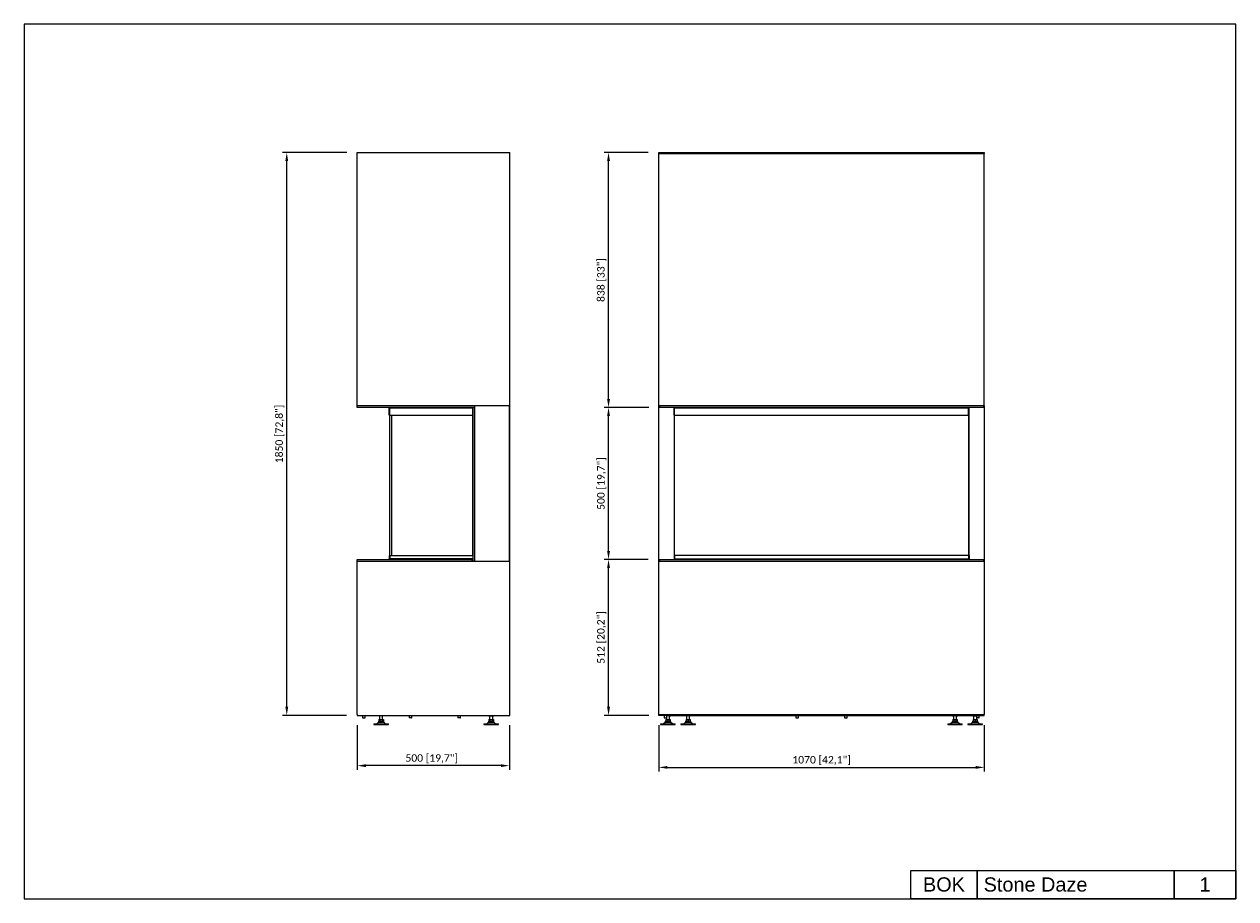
# Model space of a CAD drawing. Header units: millimetres. Extents: x 398 to 4382, y 371 to 3246.
import ezdxf
from ezdxf.enums import TextEntityAlignment as Align

# ---------------------------------------------------------------- set-up
doc = ezdxf.new("R2010")
doc.units = ezdxf.units.MM
doc.layers.add('KO', color=253, linetype='Continuous', lineweight=25)
doc.layers.add('PLA_wymiar', color=1, linetype='Continuous', lineweight=0)
doc.styles.get("Standard").update_dxf_attribs({"font": 'arial.ttf'})
doc.styles.add('Tekst_wymiaru (PLA_colour)', font='calibril.ttf')
doc.dimstyles.new('PLANIKA_colour', dxfattribs={"dimscale": 10, "dimtxt": 3.5, "dimasz": 2.5, "dimexe": 3.175, "dimexo": 0, "dimgap": 0.762, "dimtad": 1, "dimdec": 0, "dimrnd": 1e-08, "dimtxsty": 'Tekst_wymiaru (PLA_colour)', "dimcen": 0.09, "dimdle": 10, "dimclrd": 256, "dimclre": 256, "dimclrt": 256, "dimadec": 1, "dimazin": 2, "dimtfac": 0.8, "dimtdec": 0, "dimtmove": 0, "dimatfit": 3, "dimfxl": 0, "dimtolj": 1, "dimlwd": -1, "dimlwe": -1, "dimarcsym": 0})

# ---------------------------------------------------------------- blocks, each defined once
blk = doc.blocks.new('*D1')
at = {"layer": 'Defpoints', "color": 0, "ltscale": 0.5, "transparency": 16777216}
for p in [(1493.6, 976.8), (1993.6, 976.8), (1493.6, 808.4)]:
    blk.add_point(p, dxfattribs=at)
at = {"layer": 'PLA_wymiar', "ltscale": 0.5, "transparency": 16777216}
for p, q in [((1493.6, 941.8), (1493.6, 794.4)), ((1993.6, 941.8), (1993.6, 794.4)), ((1965.6, 808.4), (1521.6, 808.4))]:
    blk.add_line(p, q, dxfattribs=at)
for points in [[(1521.6, 813.1), (1521.6, 803.8), (1493.6, 808.4)], [(1965.6, 813.1), (1965.6, 803.8), (1993.6, 808.4)]]:
    blk.add_solid(points, dxfattribs=at)
at = {"layer": 'PLA_wymiar', "lineweight": 0, "ltscale": 0.5, "transparency": 16777216, "insert": (1738.2, 845.8), "char_height": 24.5, "attachment_point": 2, "style": 'Tekst_wymiaru (PLA_colour)'}
blk.add_mtext('\\A1;500 [19,7"]', dxfattribs=at)
blk = doc.blocks.new('*D2')
at = {"layer": 'Defpoints', "color": 0, "ltscale": 0.5, "transparency": 16777216}
for p in [(1261.6, 2823.8), (1493.6, 2823.8), (1493.1, 973.8)]:
    blk.add_point(p, dxfattribs=at)
at = {"layer": 'PLA_wymiar', "ltscale": 0.5, "transparency": 16777216}
for p, q in [((1458.6, 2823.8), (1247.6, 2823.8)), ((1261.6, 1001.8), (1261.6, 2795.8)), ((1458.1, 973.8), (1247.6, 973.8))]:
    blk.add_line(p, q, dxfattribs=at)
for points in [[(1256.9, 2795.8), (1266.3, 2795.8), (1261.6, 2823.8)], [(1256.9, 1001.8), (1266.3, 1001.8), (1261.6, 973.8)]]:
    blk.add_solid(points, dxfattribs=at)
at = {"layer": 'PLA_wymiar', "lineweight": 0, "ltscale": 0.5, "transparency": 16777216, "insert": (1224.2, 1898.8), "char_height": 24.5, "attachment_point": 2, "rotation": 90, "style": 'Tekst_wymiaru (PLA_colour)'}
blk.add_mtext('\\A1;1850 [72,8"]', dxfattribs=at)
blk = doc.blocks.new('*D3')
at = {"layer": 'Defpoints', "color": 0, "ltscale": 0.5, "transparency": 16777216}
for p in [(2484.9, 976.8), (3554.9, 976.8), (3554.9, 802.7)]:
    blk.add_point(p, dxfattribs=at)
at = {"layer": 'PLA_wymiar', "ltscale": 0.5, "transparency": 16777216}
for p, q in [((2484.9, 941.8), (2484.9, 788.7)), ((3554.9, 941.8), (3554.9, 788.7)), ((2512.9, 802.7), (3526.9, 802.7))]:
    blk.add_line(p, q, dxfattribs=at)
for points in [[(2512.9, 807.4), (2512.9, 798.1), (2484.9, 802.7)], [(3526.9, 807.4), (3526.9, 798.1), (3554.9, 802.7)]]:
    blk.add_solid(points, dxfattribs=at)
at = {"layer": 'PLA_wymiar', "lineweight": 0, "ltscale": 0.5, "transparency": 16777216, "insert": (3019.9, 840.1), "char_height": 24.5, "attachment_point": 2, "style": 'Tekst_wymiaru (PLA_colour)'}
blk.add_mtext('\\A1;1070 [42,1"]', dxfattribs=at)
blk = doc.blocks.new('*D4')
at = {"layer": 'Defpoints', "color": 0, "ltscale": 0.5, "transparency": 16777216}
for p in [(2319.5, 1485.8), (2484.9, 1485.8), (2486.9, 973.8)]:
    blk.add_point(p, dxfattribs=at)
at = {"layer": 'PLA_wymiar', "ltscale": 0.5, "transparency": 16777216}
for p, q in [((2449.9, 1485.8), (2305.5, 1485.8)), ((2319.5, 1001.8), (2319.5, 1457.8)), ((2451.9, 973.8), (2305.5, 973.8))]:
    blk.add_line(p, q, dxfattribs=at)
for points in [[(2314.8, 1457.8), (2324.2, 1457.8), (2319.5, 1485.8)], [(2314.8, 1001.8), (2324.2, 1001.8), (2319.5, 973.8)]]:
    blk.add_solid(points, dxfattribs=at)
at = {"layer": 'PLA_wymiar', "lineweight": 0, "ltscale": 0.5, "transparency": 16777216, "insert": (2282.1, 1229.8), "char_height": 24.5, "attachment_point": 2, "rotation": 90, "style": 'Tekst_wymiaru (PLA_colour)'}
blk.add_mtext('\\A1;512 [20,2"]', dxfattribs=at)
blk = doc.blocks.new('*D5')
at = {"layer": 'Defpoints', "color": 0, "ltscale": 0.5, "transparency": 16777216}
for p in [(2319.5, 1985.8), (2486.9, 1985.8), (2484.9, 1485.8)]:
    blk.add_point(p, dxfattribs=at)
at = {"layer": 'PLA_wymiar', "ltscale": 0.5, "transparency": 16777216}
for p, q in [((2451.9, 1985.8), (2305.5, 1985.8)), ((2319.5, 1513.8), (2319.5, 1957.8)), ((2449.9, 1485.8), (2305.5, 1485.8))]:
    blk.add_line(p, q, dxfattribs=at)
for points in [[(2314.8, 1957.8), (2324.2, 1957.8), (2319.5, 1985.8)], [(2314.8, 1513.8), (2324.2, 1513.8), (2319.5, 1485.8)]]:
    blk.add_solid(points, dxfattribs=at)
at = {"layer": 'PLA_wymiar', "lineweight": 0, "ltscale": 0.5, "transparency": 16777216, "insert": (2282.1, 1735.8), "char_height": 24.5, "attachment_point": 2, "rotation": 90, "style": 'Tekst_wymiaru (PLA_colour)'}
blk.add_mtext('\\A1;500 [19,7"]', dxfattribs=at)
blk = doc.blocks.new('*D6')
at = {"layer": 'Defpoints', "color": 0, "ltscale": 0.5, "transparency": 16777216}
for p in [(2319.5, 2823.8), (2484.9, 2823.8), (2484.9, 1985.8)]:
    blk.add_point(p, dxfattribs=at)
at = {"layer": 'PLA_wymiar', "ltscale": 0.5, "transparency": 16777216}
for p, q in [((2449.9, 2823.8), (2305.5, 2823.8)), ((2319.5, 2013.8), (2319.5, 2795.8)), ((2449.9, 1985.8), (2305.5, 1985.8))]:
    blk.add_line(p, q, dxfattribs=at)
for points in [[(2314.8, 2795.8), (2324.2, 2795.8), (2319.5, 2823.8)], [(2314.8, 2013.8), (2324.2, 2013.8), (2319.5, 1985.8)]]:
    blk.add_solid(points, dxfattribs=at)
at = {"layer": 'PLA_wymiar', "lineweight": 0, "ltscale": 0.5, "transparency": 16777216, "insert": (2282.1, 2404.8), "char_height": 24.5, "attachment_point": 2, "rotation": 90, "style": 'Tekst_wymiaru (PLA_colour)'}
blk.add_mtext('\\A1;838 [33"]', dxfattribs=at)

msp = doc.modelspace()

# ---------------------------------------------------------------- linework, layer by layer
at = {"color": 7, "linetype": 'Continuous', "lineweight": 25}
for p, q in [((1493.6, 2823.8), (1994.5, 2823.8)), ((1493.6, 1990.8), (1493.6, 2823.8)), ((1994.5, 973.8), (1994.5, 2823.8)), ((2484.9, 2820.8), (2484.9, 2823.8)), ((2484.9, 2823.8), (2486.9, 2823.8)), ((2484.9, 1990.8), (2484.9, 2820.8)), ((3554.9, 2820.8), (2484.9, 2820.8)), ((2486.9, 2823.8), (2486.9, 2820.8)), ((2486.9, 2823.8), (3552.9, 2823.8)), ((2486.9, 2820.8), (3552.9, 2820.8)), ((3552.9, 2820.8), (3552.9, 2823.8)), ((3552.9, 2823.8), (3554.9, 2823.8)), ((3554.9, 2823.8), (3554.9, 2820.8)), ((3554.9, 1990.8), (3554.9, 2820.8)), ((1993.6, 1990.8), (1493.6, 1990.8)), ((1493.6, 1985.8), (1493.6, 1990.8)), ((1495.6, 1985.8), (1493.6, 1985.8)), ((1878.6, 1985.8), (1495.6, 1985.8)), ((1598.6, 1960.8), (1598.6, 1983.8)), ((1600.6, 1983.8), (1598.6, 1983.8)), ((1598.6, 1960.8), (1600.6, 1960.8)), ((1599.6, 1960.8), (1599.6, 1498.8)), ((1600.6, 1985.8), (1600.6, 1984.8)), ((1600.6, 1960.8), (1600.6, 1983.8)), ((1873.1, 1983.8), (1600.6, 1983.8)), ((1600.6, 1960.8), (1873.1, 1960.8)), ((1605.6, 1960.8), (1605.6, 1498.8)), ((1606.6, 1498.8), (1606.6, 1960.8)), ((1872.6, 1960.8), (1872.6, 1498.8)), ((1873.1, 1985.8), (1873.1, 1983.8)), ((1873.1, 1960.8), (1873.1, 1983.8)), ((1873.6, 1985.8), (1878.6, 1985.8)), ((1873.6, 1985.8), (1873.6, 1480.8)), ((1878.6, 1990.8), (1878.6, 1480.8)), ((1878.6, 1990.8), (1878.6, 1985.8)), ((1878.6, 1985.8), (1878.6, 1480.8)), ((1993.6, 1480.8), (1993.6, 1990.8)), ((1994.5, 1990.8), (1993.6, 1990.8)), ((3554.9, 1990.8), (2484.9, 1990.8)), ((2484.9, 1985.8), (2484.9, 1990.8)), ((2484.9, 1485.8), (2484.9, 1985.8)), ((2486.9, 1985.8), (2484.9, 1985.8)), ((2486.9, 1990.8), (2486.9, 1985.8)), ((3552.9, 1990.8), (2486.9, 1990.8)), ((3552.9, 1985.8), (2486.9, 1985.8)), ((2534.9, 1985.8), (2534.9, 1983.8)), ((2534.9, 1984.1), (2535, 1983.9)), ((2534.9, 1983.8), (2536.9, 1983.8)), ((2534.9, 1960.8), (2534.9, 1983.8)), ((2534.9, 1960.8), (2534.9, 1498.8)), ((2536.9, 1960.8), (2534.9, 1960.8)), ((2535.9, 1984.1), (2536, 1983.8)), ((2535.9, 1498.8), (2535.9, 1960.8)), ((2536.9, 1985.8), (2536.9, 1984.8)), ((2536.9, 1960.8), (2536.9, 1983.8)), ((3502.9, 1983.8), (2536.9, 1983.8)), ((2536.9, 1498.8), (2536.9, 1960.8)), ((2536.9, 1960.8), (3502.9, 1960.8)), ((3502.9, 1985.8), (3502.9, 1984.8)), ((3502.9, 1960.8), (3502.9, 1983.8)), ((3504.9, 1983.8), (3502.9, 1983.8)), ((3502.9, 1960.8), (3502.9, 1498.8)), ((3502.9, 1960.8), (3504.9, 1960.8)), ((3503.9, 1498.8), (3503.9, 1960.8)), ((3504.9, 1983.8), (3504.9, 1985.8)), ((3504.9, 1960.8), (3504.9, 1983.8)), ((3504.9, 1498.8), (3504.9, 1960.8)), ((3552.9, 1985.8), (3552.9, 1990.8)), ((3554.9, 1985.8), (3552.9, 1985.8)), ((3554.9, 1990.8), (3554.9, 1985.8)), ((3554.9, 1985.8), (3554.9, 1485.8)), ((1493.6, 976.8), (1493.6, 1485.8)), ((1493.6, 1485.8), (1495.6, 1485.8)), ((1493.6, 1480.8), (1993.6, 1480.8)), ((1495.6, 1485.8), (1871.6, 1485.8)), ((1598.6, 1498.8), (1598.6, 1487.8)), ((1598.6, 1498.8), (1600.6, 1498.8)), ((1600.6, 1487.8), (1598.6, 1487.8)), ((1599.6, 1487.8), (1599.6, 1486.8)), ((1599.6, 1486.8), (1600.8, 1486.8)), ((1600.6, 1498.8), (1600.6, 1487.8)), ((1600.6, 1498.8), (1873.1, 1498.8)), ((1873.1, 1487.8), (1600.6, 1487.8)), ((1600.6, 1485.8), (1600.6, 1486.8)), ((1871.6, 1480.8), (1871.6, 1485.8)), ((1871.6, 1485.8), (1873.6, 1485.8)), ((1873.6, 1480.8), (1871.6, 1480.8)), ((1873.1, 1498.8), (1873.1, 1487.8)), ((1873.1, 1485.8), (1873.1, 1487.8)), ((1873.6, 1480.8), (1878.6, 1480.8)), ((2484.9, 973.8), (2484.9, 1485.8)), ((2484.9, 1485.8), (2486.9, 1485.8)), ((2486.9, 1480.8), (2484.9, 1480.8)), ((2486.9, 1485.8), (2486.9, 1480.8)), ((2486.9, 1485.8), (3554.9, 1485.8)), ((2486.9, 1480.8), (3554.9, 1480.8)), ((2534.9, 1498.8), (2534.9, 1487.8)), ((2536.9, 1498.8), (2534.9, 1498.8)), ((2534.9, 1487.8), (2534.9, 1485.8)), ((2534.9, 1487.8), (2536.9, 1487.8)), ((2536.9, 1498.8), (2536.9, 1487.8)), ((3082, 1498.8), (2536.9, 1498.8)), ((2536.9, 1486.8), (2536.9, 1487.8)), ((2537.1, 1486.8), (2536.9, 1486.8)), ((2536.9, 1485.8), (2536.9, 1486.8)), ((3502.9, 1498.8), (3082, 1498.8)), ((3502.9, 1486.8), (3502.7, 1486.8)), ((3502.9, 1498.8), (3502.9, 1487.8)), ((3502.9, 1498.8), (3504.9, 1498.8)), ((3502.9, 1487.8), (3502.9, 1486.8)), ((3504.9, 1487.8), (3502.9, 1487.8)), ((3502.9, 1485.8), (3502.9, 1486.8)), ((3504.9, 1498.8), (3504.9, 1487.8)), ((3504.9, 1485.8), (3504.9, 1487.8)), ((3552.9, 1480.8), (3552.9, 1485.8)), ((3552.9, 1485.8), (3554.9, 1485.8)), ((3554.9, 1480.8), (3552.9, 1480.8)), ((3554.9, 1485.8), (3554.9, 976.8)), ((1493.1, 976.8), (1493.1, 973.8)), ((1493.6, 976.8), (1493.1, 976.8)), ((1493.1, 973.8), (1495.1, 973.8)), ((1495.1, 973.8), (1994.5, 973.8)), ((1510.2, 973.8), (1510.2, 965.8)), ((1510.2, 965.8), (1510.7, 965.3)), ((1510.2, 965.8), (1514.6, 965.8)), ((1510.7, 965.3), (1514.6, 965.3)), ((1514.6, 965.8), (1519.1, 965.8)), ((1514.6, 965.3), (1518.6, 965.3)), ((1518.6, 965.3), (1519.1, 965.8)), ((1519.1, 965.8), (1519.1, 973.8)), ((1531.2, 973.8), (1531.2, 973.3)), ((1531.2, 973.3), (1537, 973.3)), ((1537, 973.3), (1537, 973.8)), ((1563.9, 973.8), (1563.9, 972.7)), ((1571.9, 972.2), (1564.4, 972.2)), ((1564.4, 959.8), (1564.4, 954.8)), ((1564.4, 959.8), (1568, 959.8)), ((1566.9, 972.2), (1566.9, 959.8)), ((1568, 959.8), (1568, 954.8)), ((1568, 959.8), (1575.6, 959.8)), ((1579.4, 972.2), (1571.9, 972.2)), ((1575.6, 959.8), (1575.6, 954.8)), ((1575.6, 959.8), (1579.4, 959.8)), ((1576.9, 959.8), (1576.9, 972.2)), ((1579.4, 959.8), (1579.4, 954.8)), ((1579.9, 972.7), (1579.9, 973.8)), ((1663.7, 973.8), (1663.7, 965.8)), ((1663.7, 965.8), (1664.2, 965.3)), ((1665.7, 965.8), (1663.7, 965.8)), ((1665.9, 965.3), (1664.2, 965.3)), ((1672.6, 965.8), (1665.7, 965.8)), ((1672.1, 965.3), (1665.9, 965.3)), ((1672.1, 965.3), (1672.6, 965.8)), ((1672.6, 965.8), (1672.6, 973.8)), ((1823.7, 973.8), (1823.7, 965.8)), ((1823.7, 965.8), (1824.2, 965.3)), ((1825.7, 965.8), (1823.7, 965.8)), ((1825.9, 965.3), (1824.2, 965.3)), ((1832.6, 965.8), (1825.7, 965.8)), ((1832.1, 965.3), (1825.9, 965.3)), ((1832.1, 965.3), (1832.6, 965.8)), ((1832.6, 965.8), (1832.6, 973.8)), ((1925.6, 973.8), (1925.6, 972.7)), ((1926.1, 972.2), (1941.1, 972.2)), ((1926.1, 959.8), (1926.1, 954.8)), ((1926.1, 959.8), (1929.7, 959.8)), ((1928.6, 972.2), (1928.6, 959.8)), ((1929.7, 959.8), (1929.7, 954.8)), ((1929.7, 959.8), (1937.3, 959.8)), ((1937.3, 959.8), (1937.3, 954.8)), ((1937.3, 959.8), (1941.1, 959.8)), ((1938.6, 959.8), (1938.6, 972.2)), ((1941.1, 959.8), (1941.1, 954.8)), ((1941.6, 972.7), (1941.6, 973.8)), ((2484.9, 976.8), (3552.9, 976.8)), ((2484.9, 973.8), (2484.9, 976.8)), ((2486.9, 973.8), (2484.9, 973.8)), ((2599.9, 973.8), (2484.9, 973.8)), ((2501.9, 973.8), (2501.9, 965.8)), ((2501.9, 965.8), (2502.4, 965.3)), ((2501.9, 965.8), (2502.7, 965.8)), ((2502.4, 965.3), (2503.1, 965.3)), ((2502.7, 965.8), (2510.8, 965.8)), ((2503.1, 965.3), (2510.3, 965.3)), ((2508.1, 959.8), (2508.1, 954.8)), ((2508.1, 959.8), (2514.4, 959.8)), ((2509.9, 965.3), (2509.9, 959.8)), ((2510.3, 965.3), (2510.8, 965.8)), ((2510.8, 965.8), (2510.8, 973.8)), ((2600.6, 973.8), (2510.8, 973.8)), ((2522.4, 972.2), (2510.8, 972.2)), ((2514.4, 959.8), (2514.4, 954.8)), ((2514.4, 959.8), (2521.1, 959.8)), ((2519.9, 959.8), (2519.9, 972.2)), ((2521.1, 959.8), (2521.1, 954.8)), ((2521.1, 959.8), (2521.7, 959.8)), ((2521.7, 959.8), (2521.7, 954.8)), ((2522.9, 972.7), (2522.9, 973.8)), ((2522.9, 973.8), (3552.9, 973.8)), ((2573.2, 973.8), (2573.2, 972.7)), ((2588.7, 972.2), (2573.7, 972.2)), ((2574.6, 959.8), (2574.6, 954.8)), ((2574.6, 959.8), (2581.1, 959.8)), ((2576.2, 972.2), (2576.2, 959.8)), ((2581.1, 959.8), (2581.1, 954.8)), ((2581.1, 959.8), (2587.6, 959.8)), ((2586.2, 959.8), (2586.2, 972.2)), ((2587.6, 959.8), (2587.6, 954.8)), ((2587.6, 959.8), (2587.8, 959.8)), ((2587.8, 959.8), (2587.8, 954.8)), ((2589.2, 972.7), (2589.2, 973.8)), ((2600.6, 973.8), (2599.9, 973.8)), ((2935.4, 973.8), (2935.4, 965.8)), ((2935.4, 965.8), (2935.9, 965.3)), ((2935.4, 965.8), (2944.3, 965.8)), ((2935.9, 965.3), (2943.8, 965.3)), ((2943.8, 965.3), (2944.3, 965.8)), ((2944.3, 965.8), (2944.3, 973.8)), ((3095.4, 973.8), (3095.4, 965.8)), ((3095.4, 965.8), (3095.9, 965.3)), ((3095.4, 965.8), (3104.3, 965.8)), ((3095.9, 965.3), (3103.8, 965.3)), ((3103.8, 965.3), (3104.3, 965.8)), ((3104.3, 965.8), (3104.3, 973.8)), ((3450.6, 973.8), (3450.6, 972.7)), ((3466.1, 972.2), (3451.1, 972.2)), ((3452, 959.8), (3452, 954.8)), ((3452, 959.8), (3458.5, 959.8)), ((3453.6, 972.2), (3453.6, 959.8)), ((3458.5, 959.8), (3458.5, 954.8)), ((3458.5, 959.8), (3465, 959.8)), ((3463.6, 959.8), (3463.6, 972.2)), ((3465, 959.8), (3465, 954.8)), ((3465, 959.8), (3465.2, 959.8)), ((3465.2, 959.8), (3465.2, 954.8)), ((3466.6, 972.7), (3466.6, 973.8)), ((3516.9, 973.8), (3516.9, 972.7)), ((3517.4, 972.2), (3528.9, 972.2)), ((3518.3, 959.8), (3518.3, 954.8)), ((3518.3, 959.8), (3524.8, 959.8)), ((3519.9, 972.2), (3519.9, 959.8)), ((3524.8, 959.8), (3524.8, 954.8)), ((3524.8, 959.8), (3531.3, 959.8)), ((3528.9, 973.8), (3528.9, 965.8)), ((3528.9, 965.8), (3529.4, 965.3)), ((3537.1, 965.8), (3528.9, 965.8)), ((3536.7, 965.3), (3529.4, 965.3)), ((3529.9, 959.8), (3529.9, 965.3)), ((3531.3, 959.8), (3531.3, 954.8)), ((3531.3, 959.8), (3531.5, 959.8)), ((3531.5, 959.8), (3531.5, 954.8)), ((3537.3, 965.3), (3536.7, 965.3)), ((3537.8, 965.8), (3537.1, 965.8)), ((3537.3, 965.3), (3537.8, 965.8)), ((3537.8, 965.8), (3537.8, 973.8)), ((3552.9, 976.8), (3552.9, 973.8)), ((3554.9, 976.8), (3552.9, 976.8)), ((3552.9, 973.8), (3554.9, 973.8)), ((3554.9, 973.8), (3554.9, 976.8)), ((1547.9, 945.8), (1547.9, 943.8)), ((1547.9, 945.8), (1595.9, 945.8)), ((1547.9, 943.8), (1595.9, 943.8)), ((1562.5, 949.8), (1557.5, 945.8)), ((1563.2, 954.8), (1580.6, 954.8)), ((1563.2, 952.8), (1580.6, 952.8)), ((1566.9, 952.8), (1566.9, 951.8)), ((1566.9, 951.8), (1576.9, 951.8)), ((1576.9, 951.8), (1576.9, 952.8)), ((1586.3, 945.8), (1581.3, 949.8)), ((1595.9, 943.8), (1595.9, 945.8)), ((1909.6, 945.8), (1909.6, 943.8)), ((1909.6, 945.8), (1957.6, 945.8)), ((1909.6, 943.8), (1957.6, 943.8)), ((1924.2, 949.8), (1919.2, 945.8)), ((1924.9, 954.8), (1942.3, 954.8)), ((1924.9, 952.8), (1942.3, 952.8)), ((1928.6, 952.8), (1928.6, 951.8)), ((1928.6, 951.8), (1938.6, 951.8)), ((1938.6, 951.8), (1938.6, 952.8)), ((1948, 945.8), (1943, 949.8)), ((1957.6, 943.8), (1957.6, 945.8)), ((2490.9, 945.8), (2490.9, 943.8)), ((2490.9, 945.8), (2538.9, 945.8)), ((2490.9, 943.8), (2538.9, 943.8)), ((2505.5, 949.8), (2500.5, 945.8)), ((2506.2, 954.8), (2523.6, 954.8)), ((2506.2, 952.8), (2523.6, 952.8)), ((2509.9, 952.8), (2509.9, 951.8)), ((2509.9, 951.8), (2519.9, 951.8)), ((2519.9, 951.8), (2519.9, 952.8)), ((2529.3, 945.8), (2524.3, 949.8)), ((2538.9, 943.8), (2538.9, 945.8)), ((2557.2, 945.8), (2557.2, 943.8)), ((2557.2, 945.8), (2605.2, 945.8)), ((2557.2, 943.8), (2605.2, 943.8)), ((2571.8, 949.8), (2566.8, 945.8)), ((2572.5, 954.8), (2589.9, 954.8)), ((2572.5, 952.8), (2589.9, 952.8)), ((2576.2, 952.8), (2576.2, 951.8)), ((2576.2, 951.8), (2586.2, 951.8)), ((2586.2, 951.8), (2586.2, 952.8)), ((2595.6, 945.8), (2590.6, 949.8)), ((2605.2, 943.8), (2605.2, 945.8)), ((3434.6, 945.8), (3434.6, 943.8)), ((3434.6, 945.8), (3482.6, 945.8)), ((3434.6, 943.8), (3482.6, 943.8)), ((3449.2, 949.8), (3444.2, 945.8)), ((3449.9, 954.8), (3467.3, 954.8)), ((3449.9, 952.8), (3467.3, 952.8)), ((3453.6, 952.8), (3453.6, 951.8)), ((3453.6, 951.8), (3463.6, 951.8)), ((3463.6, 951.8), (3463.6, 952.8)), ((3473, 945.8), (3468, 949.8)), ((3482.6, 943.8), (3482.6, 945.8)), ((3500.9, 945.8), (3500.9, 943.8)), ((3500.9, 945.8), (3548.9, 945.8)), ((3500.9, 943.8), (3548.9, 943.8)), ((3515.5, 949.8), (3510.5, 945.8)), ((3516.2, 954.8), (3533.6, 954.8)), ((3516.2, 952.8), (3533.6, 952.8)), ((3519.9, 952.8), (3519.9, 951.8)), ((3519.9, 951.8), (3529.9, 951.8)), ((3529.9, 951.8), (3529.9, 952.8)), ((3539.3, 945.8), (3534.3, 949.8)), ((3548.9, 943.8), (3548.9, 945.8))]:
    msp.add_line(p, q, dxfattribs=at)
at = {"color": 8, "linetype": 'Continuous', "lineweight": 25}
for p, q in [((2536.9, 1487.8), (3082, 1487.8)), ((3082, 1487.8), (3502.9, 1487.8)), ((1571.9, 972.7), (1563.9, 972.7)), ((1579.9, 972.7), (1571.9, 972.7)), ((1925.6, 972.7), (1941.6, 972.7)), ((2522.9, 972.7), (2510.8, 972.7)), ((2589.2, 972.7), (2573.2, 972.7)), ((3466.6, 972.7), (3450.6, 972.7)), ((3516.9, 972.7), (3528.9, 972.7)), ((1581.3, 949.8), (1562.5, 949.8)), ((1943, 949.8), (1924.2, 949.8)), ((2524.3, 949.8), (2505.5, 949.8)), ((2590.6, 949.8), (2571.8, 949.8)), ((3468, 949.8), (3449.2, 949.8)), ((3534.3, 949.8), (3515.5, 949.8))]:
    msp.add_line(p, q, dxfattribs=at)
at = {"color": 7, "linetype": 'Continuous', "lineweight": 25}
for centre, radius, start, end in [((1564.4, 972.7), 0.5, 180, 270), ((1579.4, 972.7), 0.5, 270, 0), ((1926.1, 972.7), 0.5, 180, 270), ((1941.1, 972.7), 0.5, 270, 0), ((2522.4, 972.7), 0.5, 270, 0), ((2573.7, 972.7), 0.5, 180, 270), ((2588.7, 972.7), 0.5, 270, 0), ((3451.1, 972.7), 0.5, 180, 270), ((3466.1, 972.7), 0.5, 270, 0), ((3517.4, 972.7), 0.5, 180, 270), ((1568.7, 942), 10, 100.4274, 128.6843), ((1564.9, 953.8), 2, 150, 210), ((1575.1, 942), 10, 51.3157, 79.5726), ((1578.9, 953.8), 2, 330, 30), ((1930.4, 942), 10, 100.4274, 128.6843), ((1926.6, 953.8), 2, 150, 210), ((1936.8, 942), 10, 51.3157, 79.5726), ((1940.6, 953.8), 2, 330, 30), ((2511.7, 942), 10, 100.4274, 128.6843), ((2507.9, 953.8), 2, 150, 210), ((2518.1, 942), 10, 51.3157, 79.5726), ((2521.9, 953.8), 2, 330, 30), ((2578, 942), 10, 100.4274, 128.6843), ((2574.2, 953.8), 2, 150, 210), ((2584.4, 942), 10, 51.3157, 79.5726), ((2588.2, 953.8), 2, 330, 30), ((3455.4, 942), 10, 100.4274, 128.6843), ((3451.6, 953.8), 2, 150, 210), ((3461.8, 942), 10, 51.3157, 79.5726), ((3465.6, 953.8), 2, 330, 30), ((3521.7, 942), 10, 100.4274, 128.6843), ((3517.9, 953.8), 2, 150, 210), ((3528.1, 942), 10, 51.3157, 79.5726), ((3531.9, 953.8), 2, 330, 30)]:
    msp.add_arc(centre, radius, start, end, dxfattribs=at)
for points, knots in [([(1600.6, 1985.8), (1600.4, 1985.8), (1599.9, 1985.7), (1599.3, 1985.4), (1598.8, 1984.8), (1598.6, 1984.3), (1598.6, 1983.9), (1598.6, 1983.8)], [0, 0, 0, 0, 0.220078, 0.440174, 0.660271, 0.880367, 1, 1, 1, 1]), ([(1600.6, 1984.8), (1600.5, 1984.8), (1600.2, 1984.7), (1599.9, 1984.5), (1599.7, 1984.2), (1599.6, 1984), (1599.6, 1983.8), (1599.6, 1983.8)], [0, 0, 0, 0, 0.235723, 0.471445, 0.707073, 0.9427, 1, 1, 1, 1]), ([(1600.6, 1983.8), (1600.7, 1984), (1600.8, 1984.5), (1600.9, 1985.1), (1601.1, 1985.5), (1601.2, 1985.8), (1601.3, 1985.8), (1601.3, 1985.8)], [0, 0, 0, 0, 0.220078, 0.440174, 0.660271, 0.880367, 1, 1, 1, 1]), ([(2534.9, 1983.8), (2534.9, 1984), (2535, 1984.5), (2535.3, 1985.1), (2535.9, 1985.5), (2536.4, 1985.8), (2536.8, 1985.8), (2536.9, 1985.8)], [0, 0, 0, 0, 0.2200783, 0.4401745, 0.6602707, 0.8803669, 1, 1, 1, 1]), ([(2535.9, 1983.8), (2535.9, 1983.9), (2535.9, 1984.2), (2536.1, 1984.5), (2536.4, 1984.7), (2536.7, 1984.8), (2536.9, 1984.8), (2536.9, 1984.8)], [0, 0, 0, 0, 0.235723, 0.471445, 0.707073, 0.9427, 1, 1, 1, 1]), ([(2536.8, 1985.7), (2536.8, 1985.7), (2536.7, 1985.8), (2536.7, 1985.8), (2536.6, 1985.8)], [0, 0, 0, 0, 0.22664, 1, 1, 1, 1]), ([(2537.1, 1984.5), (2537, 1984.5), (2536.9, 1984.7), (2536.8, 1984.8), (2536.6, 1984.8), (2536.6, 1984.8)], [0, 0, 0, 0, 0.13566, 0.798006, 1, 1, 1, 1]), ([(2537.6, 1985.8), (2537.6, 1985.8), (2537.5, 1985.7), (2537.3, 1985.4), (2537.1, 1984.8), (2537, 1984.3), (2536.9, 1983.9), (2536.9, 1983.8)], [0, 0, 0, 0, 0.220078, 0.440174, 0.660271, 0.880367, 1, 1, 1, 1]), ([(3502.2, 1985.8), (3502.2, 1985.8), (3502.3, 1985.7), (3502.5, 1985.4), (3502.7, 1984.8), (3502.8, 1984.3), (3502.9, 1983.9), (3502.9, 1983.8)], [0, 0, 0, 0, 0.2200783, 0.4401745, 0.6602707, 0.8803669, 1, 1, 1, 1]), ([(3503, 1984.7), (3502.9, 1984.7), (3502.9, 1984.6), (3502.8, 1984.6), (3502.7, 1984.5), (3502.7, 1984.5)], [0, 0, 0, 0, 0.323801, 0.966195, 1, 1, 1, 1]), ([(3504.9, 1983.8), (3504.9, 1984), (3504.8, 1984.5), (3504.5, 1985.1), (3503.9, 1985.5), (3503.4, 1985.8), (3503, 1985.8), (3502.9, 1985.8)], [0, 0, 0, 0, 0.220078, 0.440174, 0.660271, 0.880367, 1, 1, 1, 1]), ([(3503.9, 1983.8), (3503.9, 1983.9), (3503.9, 1984.2), (3503.7, 1984.5), (3503.4, 1984.7), (3503.1, 1984.8), (3502.9, 1984.8), (3502.9, 1984.8)], [0, 0, 0, 0, 0.235723, 0.471445, 0.707073, 0.9427, 1, 1, 1, 1]), ([(3503.2, 1985.8), (3503.1, 1985.8), (3503.1, 1985.8), (3503, 1985.7), (3503, 1985.7)], [0, 0, 0, 0, 0.6469242, 1, 1, 1, 1]), ([(3503.7, 1983.8), (3503.8, 1983.9), (3503.9, 1984), (3503.9, 1984.1), (3503.9, 1984.1)], [0, 0, 0, 0, 0.6875928, 1, 1, 1, 1]), ([(3504.8, 1983.9), (3504.8, 1983.9), (3504.9, 1984), (3504.9, 1984), (3504.9, 1984.1)], [0, 0, 0, 0, 0.025447, 1, 1, 1, 1]), ([(1600.6, 1485.8), (1600.4, 1485.8), (1599.9, 1485.9), (1599.3, 1486.2), (1598.8, 1486.8), (1598.6, 1487.3), (1598.6, 1487.7), (1598.6, 1487.8)], [0, 0, 0, 0, 0.220078, 0.440174, 0.660271, 0.880367, 1, 1, 1, 1]), ([(1600.6, 1487.8), (1600.7, 1487.6), (1600.8, 1487.1), (1600.9, 1486.5), (1601.1, 1486), (1601.2, 1485.8), (1601.3, 1485.8), (1601.3, 1485.8)], [0, 0, 0, 0, 0.220078, 0.440174, 0.660271, 0.880367, 1, 1, 1, 1]), ([(2534.9, 1487.8), (2534.9, 1487.6), (2535, 1487.1), (2535.3, 1486.5), (2535.9, 1486), (2536.4, 1485.8), (2536.8, 1485.8), (2536.9, 1485.8)], [0, 0, 0, 0, 0.220078, 0.440174, 0.660271, 0.880367, 1, 1, 1, 1]), ([(2535.9, 1487.8), (2535.9, 1487.7), (2535.9, 1487.4), (2536.1, 1487.1), (2536.4, 1486.9), (2536.7, 1486.8), (2536.9, 1486.8), (2536.9, 1486.8)], [0, 0, 0, 0, 0.235723, 0.471445, 0.707073, 0.9427, 1, 1, 1, 1]), ([(2537.6, 1485.8), (2537.6, 1485.8), (2537.5, 1485.9), (2537.3, 1486.2), (2537.1, 1486.8), (2537, 1487.3), (2536.9, 1487.7), (2536.9, 1487.8)], [0, 0, 0, 0, 0.220078, 0.440174, 0.660271, 0.880367, 1, 1, 1, 1]), ([(3502.2, 1485.8), (3502.2, 1485.8), (3502.3, 1485.9), (3502.5, 1486.2), (3502.7, 1486.8), (3502.8, 1487.3), (3502.9, 1487.7), (3502.9, 1487.8)], [0, 0, 0, 0, 0.220078, 0.440174, 0.660271, 0.880367, 1, 1, 1, 1]), ([(3503.9, 1487.8), (3503.9, 1487.7), (3503.9, 1487.4), (3503.7, 1487.1), (3503.4, 1486.9), (3503.1, 1486.8), (3502.9, 1486.8), (3502.9, 1486.8)], [0, 0, 0, 0, 0.235723, 0.471445, 0.707073, 0.9427, 1, 1, 1, 1]), ([(3504.9, 1487.8), (3504.9, 1487.6), (3504.8, 1487.1), (3504.5, 1486.5), (3503.9, 1486), (3503.4, 1485.8), (3503, 1485.8), (3502.9, 1485.8)], [0, 0, 0, 0, 0.220078, 0.440174, 0.660271, 0.880367, 1, 1, 1, 1])]:
    msp.add_open_spline(points, degree=3, knots=knots, dxfattribs=at)
at = {"layer": 'KO'}
for points in [[(398.4, 370.8), (4381.7, 370.8), (4381.7, 3245.8), (398.4, 3245.8)], [(3313.2, 464.3), (3531.3, 464.3), (3531.3, 370.8), (3313.2, 370.8)], [(3531.3, 464.3), (4179.1, 464.3), (4179.1, 370.8), (3531.3, 370.8)], [(4179.1, 464.3), (4381.7, 464.3), (4381.7, 370.8), (4179.1, 370.8)]]:
    msp.add_lwpolyline(points, close=True, dxfattribs=at)

# ---------------------------------------------------------------- texts
at = {"layer": 'KO', "color": 0, "char_height": 46.75}
for s, insert, attachment_point in [('BOK', (3422.3, 417.6), 5), ('\\A1;{\\C256;Stone Daze}', (3552.8, 417.5), 4)]:
    msp.add_mtext_dynamic_manual_height_columns(s, width=1895.321, gutter_width=400, heights=[0], dxfattribs=dict(at, insert=insert, attachment_point=attachment_point))
at = {"layer": 'KO', "lineweight": -3, "flags": 8}
msp.add_attdef('1', text='00', height=46.75, dxfattribs=at).set_placement((4280.4, 417.6), align=Align.MIDDLE)

# ---------------------------------------------------------------- dimensions: what is measured, and where the dimension line sits
at = {"layer": 'PLA_wymiar', "lineweight": 0, "ltscale": 0.5}
for base, p1, p2, picture, middle in [((1261.6, 2823.8), (1493.1, 973.8), (1493.6, 2823.8), '*D2', (1261.6, 1898.8)), ((2319.5, 2823.8), (2484.9, 1985.8), (2484.9, 2823.8), '*D6', (2319.5, 2404.8)), ((2319.5, 1985.8), (2484.9, 1485.8), (2486.9, 1985.8), '*D5', (2319.5, 1735.8)), ((2319.5, 1485.8), (2486.9, 973.8), (2484.9, 1485.8), '*D4', (2319.5, 1229.8))]:
    dim = msp.add_linear_dim(base=base, p1=p1, p2=p2, angle=90, dimstyle='PLANIKA_colour', override={"dimscale": 7, "dimasz": 4, "dimexe": 2, "dimexo": 5, "dimzin": 0, "dimclrt": 256, "dimtofl": 0, "dimatfit": 1, "dimfxl": 25}, dxfattribs=at)
    dim.commit()
    dim.dimension.update_dxf_attribs({"geometry": picture, "text_midpoint": middle, "dimtype": 160})
for base, p1, p2, picture, middle in [((1493.6, 808.4), (1993.6, 976.8), (1493.6, 976.8), '*D1', (1738.2, 808.4)), ((3554.9, 802.7), (2484.9, 976.8), (3554.9, 976.8), '*D3', (3019.9, 802.7))]:
    dim = msp.add_linear_dim(base=base, p1=p1, p2=p2, dimstyle='PLANIKA_colour', override={"dimscale": 7, "dimasz": 4, "dimexe": 2, "dimexo": 5, "dimzin": 0, "dimclrt": 256, "dimtofl": 0, "dimatfit": 1, "dimfxl": 25}, dxfattribs=at)
    dim.commit()
    dim.dimension.update_dxf_attribs({"geometry": picture, "text_midpoint": middle, "dimtype": 160})

doc.saveas('drawing.dxf')
